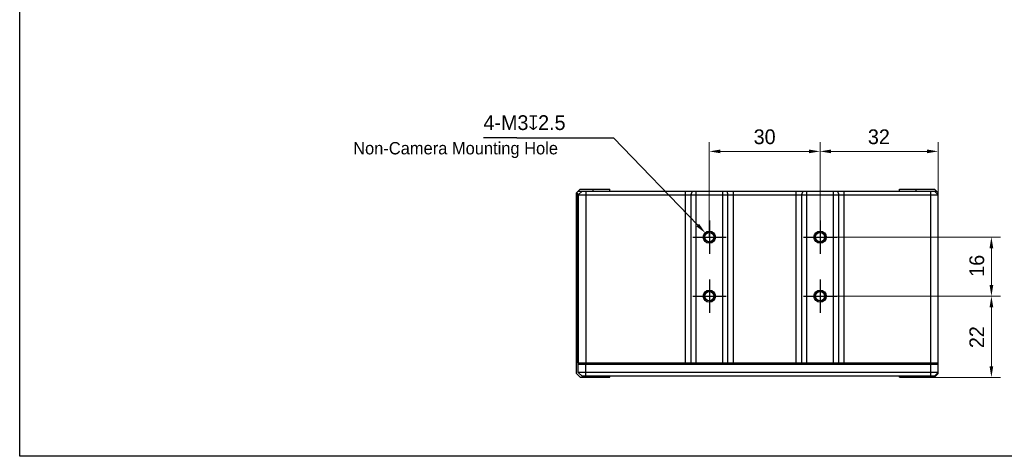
# Model space of a CAD drawing. Header units: millimetres. Extents: x 166 to 626, y 114 to 458.
# Tile 1 of 14: x 166 to 432, y 114 to 232. Entities that reach past the tile are written whole.
import ezdxf

# ---------------------------------------------------------------- set-up
doc = ezdxf.new("R2010")
doc.units = ezdxf.units.MM
doc.header["$LTSCALE"] = 46.255
doc.header["$PDMODE"] = 3
doc.header["$PDSIZE"] = 8
doc.layers.get('0').update_dxf_attribs({"linetype": 'CONTINUOUS'})
doc.layers.get('Defpoints').update_dxf_attribs({"linetype": 'CONTINUOUS'})
for name, color, linetype in [('00-LINE-LASER-SCANNERDIMENSION', 7, 'CONTINUOUS'), ('00_COMPONENTS', 7, 'CONTINUOUS'), ('51__DRAFT_DIMS', 7, 'CONTINUOUS')]:
    doc.layers.add(name, color=color, linetype=linetype)
doc.styles.get("Standard").update_dxf_attribs({"font": 'simfang.ttf'})
doc.styles.add('尺寸值样式', font='兰亭黑 GBK.TTF', dxfattribs={"height": 4})
doc.dimstyles.new('1直线标注', dxfattribs={"dimtxt": 4, "dimasz": 3, "dimexe": 2.5, "dimexo": 0, "dimtad": 1, "dimdec": 1, "dimdsep": 46, "dimtxsty": '尺寸值样式', "dimcen": 0, "dimclrd": 8, "dimclre": 8, "dimclrt": 7, "dimadec": 0, "dimazin": 0, "dimtp": 0.001, "dimtm": 0.001, "dimtfac": 1, "dimtdec": 1, "dimtmove": 0, "dimatfit": 0, "dimldrblk": '_FILLED', "dimfxl": 1, "dimtolj": 1, "dimlwd": 15, "dimlwe": 15, "dimarcsym": 2})
doc.dimstyles.new('DIMSTYLE_5', dxfattribs={"dimtxt": 6, "dimasz": 3, "dimexe": 2.5, "dimexo": 0.5, "dimtad": 1, "dimdsep": 46, "dimtxsty": 'STANDARD', "dimblk": '_FILLED', "dimblk1": '_FILLED', "dimblk2": '_FILLED', "dimcen": 0.09, "dimclrt": 3, "dimazin": 2, "dimtp": 0.1, "dimtm": 0.1, "dimtfac": 1, "dimtofl": 0, "dimtmove": 0, "dimatfit": 1, "dimldrblk": '_FILLED', "dimfxl": 1, "dimtolj": 1, "dimarcsym": 0})

# ---------------------------------------------------------------- blocks, each defined once
blk = doc.blocks.new('*D14')
at = {"layer": '00-LINE-LASER-SCANNERDIMENSION', "color": 8, "lineweight": 15}
for p, q in [((382.41, 173.15), (431.33, 173.15)), ((428.83, 170.15), (428.83, 160.15)), ((382.41, 157.15), (431.33, 157.15))]:
    blk.add_line(p, q, dxfattribs=at)
at = {"layer": '00-LINE-LASER-SCANNERDIMENSION', "color": 8}
for points in [[(429.33, 170.15), (428.33, 170.15), (428.83, 173.15)], [(428.33, 160.15), (429.33, 160.15), (428.83, 157.15)]]:
    blk.add_solid(points, dxfattribs=at)
at = {"layer": 'Defpoints', "color": 0}
for p in [(382.41, 173.15), (382.41, 157.15), (428.83, 157.15)]:
    blk.add_point(p, dxfattribs=at)
at = {"layer": '00-LINE-LASER-SCANNERDIMENSION', "color": 7, "lineweight": 30, "insert": (422.87, 165.38), "char_height": 4, "attachment_point": 2, "rotation": 90, "line_spacing_factor": 0.9, "style": '尺寸值样式'}
blk.add_mtext('\\A1;16', dxfattribs=at)
blk = doc.blocks.new('_FILLED')
at = {"color": 0, "linetype": 'ByBlock'}
blk.add_solid([(0, 0), (-1, 0.167), (-1, -0.167)], dxfattribs=at)
blk = doc.blocks.new('*D15')
at = {"layer": '00-LINE-LASER-SCANNERDIMENSION', "color": 8, "lineweight": 15}
for p, q in [((382.41, 157.15), (431.33, 157.15)), ((428.83, 138.15), (428.83, 154.15)), ((408.41, 135.15), (431.33, 135.15))]:
    blk.add_line(p, q, dxfattribs=at)
at = {"layer": '00-LINE-LASER-SCANNERDIMENSION', "color": 8}
for points in [[(429.33, 154.15), (428.33, 154.15), (428.83, 157.15)], [(428.33, 138.15), (429.33, 138.15), (428.83, 135.15)]]:
    blk.add_solid(points, dxfattribs=at)
at = {"layer": 'Defpoints', "color": 0}
for p in [(382.41, 157.15), (428.83, 157.15), (408.41, 135.15)]:
    blk.add_point(p, dxfattribs=at)
at = {"layer": '00-LINE-LASER-SCANNERDIMENSION', "color": 7, "lineweight": 30, "insert": (422.87, 146.04), "char_height": 4, "attachment_point": 2, "rotation": 90, "line_spacing_factor": 0.9, "style": '尺寸值样式'}
blk.add_mtext('\\A1;22', dxfattribs=at)
blk = doc.blocks.new('*D16')
at = {"layer": '00-LINE-LASER-SCANNERDIMENSION', "color": 8, "lineweight": 15}
for p, q in [((382.41, 173.15), (382.41, 198.9)), ((414.41, 184.65), (414.41, 198.9)), ((411.41, 196.4), (385.41, 196.4))]:
    blk.add_line(p, q, dxfattribs=at)
at = {"layer": '00-LINE-LASER-SCANNERDIMENSION', "color": 8}
for points in [[(385.41, 196.9), (385.41, 195.9), (382.41, 196.4)], [(411.41, 195.9), (411.41, 196.9), (414.41, 196.4)]]:
    blk.add_solid(points, dxfattribs=at)
at = {"layer": 'Defpoints', "color": 0}
for p in [(382.41, 196.4), (414.41, 184.65), (382.41, 173.15)]:
    blk.add_point(p, dxfattribs=at)
at = {"layer": '00-LINE-LASER-SCANNERDIMENSION', "color": 7, "lineweight": 30, "insert": (398.34, 202.36), "char_height": 4, "attachment_point": 2, "line_spacing_factor": 0.9, "style": '尺寸值样式'}
blk.add_mtext('\\A1;32', dxfattribs=at)
blk = doc.blocks.new('*D17')
at = {"layer": '00-LINE-LASER-SCANNERDIMENSION', "color": 8, "lineweight": 15}
for p, q in [((352.41, 173.15), (352.41, 198.9)), ((382.41, 173.15), (382.41, 198.9)), ((355.41, 196.4), (379.41, 196.4))]:
    blk.add_line(p, q, dxfattribs=at)
at = {"layer": '00-LINE-LASER-SCANNERDIMENSION', "color": 8}
for points in [[(355.41, 196.9), (355.41, 195.9), (352.41, 196.4)], [(379.41, 195.9), (379.41, 196.9), (382.41, 196.4)]]:
    blk.add_solid(points, dxfattribs=at)
at = {"layer": 'Defpoints', "color": 0}
for p in [(382.41, 196.4), (352.41, 173.15), (382.41, 173.15)]:
    blk.add_point(p, dxfattribs=at)
at = {"layer": '00-LINE-LASER-SCANNERDIMENSION', "color": 7, "lineweight": 30, "insert": (367.4, 202.36), "char_height": 4, "attachment_point": 2, "line_spacing_factor": 0.9, "style": '尺寸值样式'}
blk.add_mtext('\\A1;30', dxfattribs=at)
blk = doc.blocks.new('*D23')
at = {"layer": '51__DRAFT_DIMS', "color": 8, "lineweight": -2}
for p in [(300.28, 200.08), (349.29, 176.4)]:
    blk.add_line(p, (326.48, 200.08), dxfattribs=at)
at = {"layer": '51__DRAFT_DIMS', "color": 0}
for p, q in [((352.32, 173.15), (352.5, 173.15)), ((352.41, 173.06), (352.41, 173.24))]:
    blk.add_line(p, q, dxfattribs=at)
at = {"layer": 'Defpoints', "color": 0}
for p in [(351.37, 174.24), (353.46, 172.07)]:
    blk.add_point(p, dxfattribs=at)
at = {"layer": '51__DRAFT_DIMS', "color": 8, "linetype": 'ByBlock', "lineweight": -2, "xscale": 3, "yscale": 3, "zscale": 3, "rotation": 313.9235238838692}
blk.add_blockref('_FILLED', (351.37, 174.24), dxfattribs=at)
at = {"layer": '51__DRAFT_DIMS', "insert": (300.28, 202.71), "char_height": 6, "attachment_point": 3, "line_spacing_factor": 0.9}
blk.add_mtext('\\A1;{}{{\\H0.7x;}{}}', dxfattribs=at)

msp = doc.modelspace()

# ---------------------------------------------------------------- linework, layer by layer
at = {"color": 8}
msp.add_line((300.276, 200.085), (291.214, 200.085), dxfattribs=at)
for p, q in [((352.415, 177.657), (352.415, 168.653)), ((382.415, 177.657), (382.415, 168.653)), ((347.9, 173.155), (356.929, 173.155)), ((377.9, 173.155), (386.929, 173.155)), ((352.415, 161.657), (352.415, 152.653)), ((382.415, 161.657), (382.415, 152.653)), ((347.9, 157.155), (356.929, 157.155)), ((377.9, 157.155), (386.929, 157.155))]:
    msp.add_line(p, q)
msp.add_lwpolyline([(165.569, 457.679), (626.344, 457.679), (626.344, 113.741), (165.569, 113.741)], close=True)
at = {"layer": '00_COMPONENTS'}
for p, q in [((316.415, 185.155), (317.415, 186.155)), ((316.415, 136.155), (316.415, 185.155)), ((316.665, 184.959), (316.665, 138.955)), ((317.915, 185.655), (316.915, 184.655)), ((316.915, 185.655), (413.915, 185.655)), ((316.915, 184.655), (316.915, 138.955)), ((316.915, 184.655), (414.415, 184.655)), ((317.415, 186.155), (325.414, 186.155)), ((318.915, 185.655), (318.915, 138.955)), ((320.915, 185.655), (320.915, 186.155)), ((325.415, 185.655), (325.415, 186.155)), ((345.978, 138.955), (345.978, 185.655)), ((347.718, 185.655), (347.37, 184.655)), ((347.37, 184.655), (347.37, 138.955)), ((348.762, 185.655), (348.762, 138.955)), ((356.067, 138.955), (356.067, 185.655)), ((357.111, 185.655), (357.459, 184.655)), ((357.459, 138.955), (357.459, 184.655)), ((358.851, 185.655), (358.851, 138.955)), ((375.978, 138.955), (375.978, 185.655)), ((377.718, 185.655), (377.37, 184.655)), ((377.37, 184.655), (377.37, 138.955)), ((378.762, 185.655), (378.762, 138.955)), ((386.067, 138.955), (386.067, 185.655)), ((387.111, 185.655), (387.459, 184.655)), ((387.459, 138.955), (387.459, 184.655)), ((388.851, 185.655), (388.851, 138.955)), ((403.915, 186.155), (413.415, 186.155)), ((403.915, 185.655), (403.915, 186.155)), ((408.415, 185.655), (408.415, 186.155)), ((412.415, 138.955), (412.415, 185.655)), ((413.415, 186.155), (414.415, 185.155)), ((413.415, 185.655), (414.415, 184.655)), ((414.415, 136.155), (414.415, 185.155)), ((414.415, 138.955), (316.415, 138.955)), ((316.915, 136.455), (316.915, 138.755)), ((316.915, 138.755), (414.415, 138.755)), ((317.915, 138.755), (317.915, 138.955)), ((318.915, 135.455), (318.915, 138.755)), ((321.415, 138.755), (321.415, 138.955)), ((409.915, 138.755), (409.915, 138.955)), ((412.415, 135.455), (412.415, 138.755)), ((413.415, 138.755), (413.415, 138.955)), ((316.415, 136.155), (317.415, 135.155)), ((317.915, 135.455), (316.915, 136.455)), ((414.415, 136.455), (316.915, 136.455)), ((413.415, 135.455), (414.415, 136.455)), ((413.415, 135.155), (414.415, 136.155)), ((317.415, 135.155), (325.414, 135.155)), ((413.415, 135.455), (317.915, 135.455)), ((320.915, 135.155), (320.915, 135.455)), ((325.415, 135.155), (325.415, 135.455)), ((403.915, 135.155), (403.915, 135.455)), ((403.915, 135.155), (413.415, 135.155)), ((408.415, 135.155), (408.415, 135.455))]:
    msp.add_line(p, q, dxfattribs=at)
for centre, radius in [((352.415, 173.155), 1.65), ((352.415, 173.155), 1.25), ((382.415, 173.155), 1.65), ((382.415, 173.155), 1.25), ((352.415, 157.155), 1.65), ((352.415, 157.155), 1.25), ((382.415, 157.155), 1.65), ((382.415, 157.155), 1.25)]:
    msp.add_circle(centre, radius, dxfattribs=at)
for centre in [(352.415, 173.155), (382.415, 173.155), (352.415, 157.155), (382.415, 157.155)]:
    msp.add_arc(centre, 1.5, 255, 195, dxfattribs=at)
for points, knots in [([(316.665, 184.959), (316.646, 184.974), (316.57, 185.055), (316.529, 185.162), (316.506, 185.245)], [0, 0, 0, 0, 0.2169045, 1, 1, 1, 1]), ([(316.915, 184.674), (316.915, 184.692), (316.896, 184.734), (316.815, 184.833), (316.73, 184.905), (316.665, 184.959)], [0, 0, 0, 0, 0.1358385, 0.3433222, 1, 1, 1, 1])]:
    msp.add_open_spline(points, degree=3, knots=knots, dxfattribs=at)
at = {"layer": '51__DRAFT_DIMS'}
msp.add_arc((352.415, 173.155), 1.5, 90, 150.09761, dxfattribs=at)

# ---------------------------------------------------------------- texts
at = {"layer": '51__DRAFT_DIMS', "style": '尺寸值样式'}
msp.add_text('Non-Camera Mounting Hole', height=3.33333, dxfattribs=at).set_placement((255.918, 195.586))
at = {"layer": '51__DRAFT_DIMS', "color": 8, "insert": (291.214, 206.19), "char_height": 4, "attachment_point": 1, "style": '尺寸值样式'}
msp.add_mtext('\\A1;{\\C7;4-M3\\Fgdt|c134;x2.5}', dxfattribs=at)

# ---------------------------------------------------------------- dimensions: what is measured, and where the dimension line sits
at = {"layer": '00-LINE-LASER-SCANNERDIMENSION', "color": 7, "linetype": 'Continuous', "lineweight": 30}
dim = msp.add_linear_dim(base=(382.415, 196.4), p1=(352.415, 173.155), p2=(382.415, 173.155), dimstyle='1直线标注', override={"dimtxsty": '尺寸值样式', "dimldrblk": '_FILLED'}, dxfattribs=at)
dim.commit()
dim.dimension.update_dxf_attribs({"geometry": '*D17', "text_midpoint": (367.397, 196.4), "dimtype": 160})
for base, p1, p2, angle, picture, middle in [((382.415, 196.4), (414.415, 184.655), (382.415, 173.155), 180, '*D16', (398.339, 196.4)), ((428.83, 157.155), (382.415, 173.155), (382.415, 157.155), 270, '*D14', (428.83, 165.383)), ((428.83, 157.155), (408.415, 135.155), (382.415, 157.155), 90, '*D15', (428.83, 146.043))]:
    dim = msp.add_linear_dim(base=base, p1=p1, p2=p2, angle=angle, dimstyle='1直线标注', override={"dimtxsty": '尺寸值样式', "dimldrblk": '_FILLED'}, dxfattribs=at)
    dim.commit()
    dim.dimension.update_dxf_attribs({"geometry": picture, "text_midpoint": middle, "dimtype": 160})
at = {"layer": '51__DRAFT_DIMS'}
dim = msp.add_diameter_dim_2p(p1=(353.455, 172.074), p2=(351.374, 174.235), text='{}{{\\H0.7x;}{}}', dimstyle='DIMSTYLE_5', override={"dimtxt": 6, "dimtoh": 1, "dimlfac": 1, "dimpost": '<>', "dimclrd": 8, "dimclrt": 256, "dimtix": 0, "dimtofl": 0, "dimtmove": 0, "dimatfit": 3}, dxfattribs=at)
dim.commit()
dim.dimension.update_dxf_attribs({"geometry": '*D23', "text_midpoint": (300.276, 200.085), "dimtype": 163})

doc.saveas('drawing.dxf')
